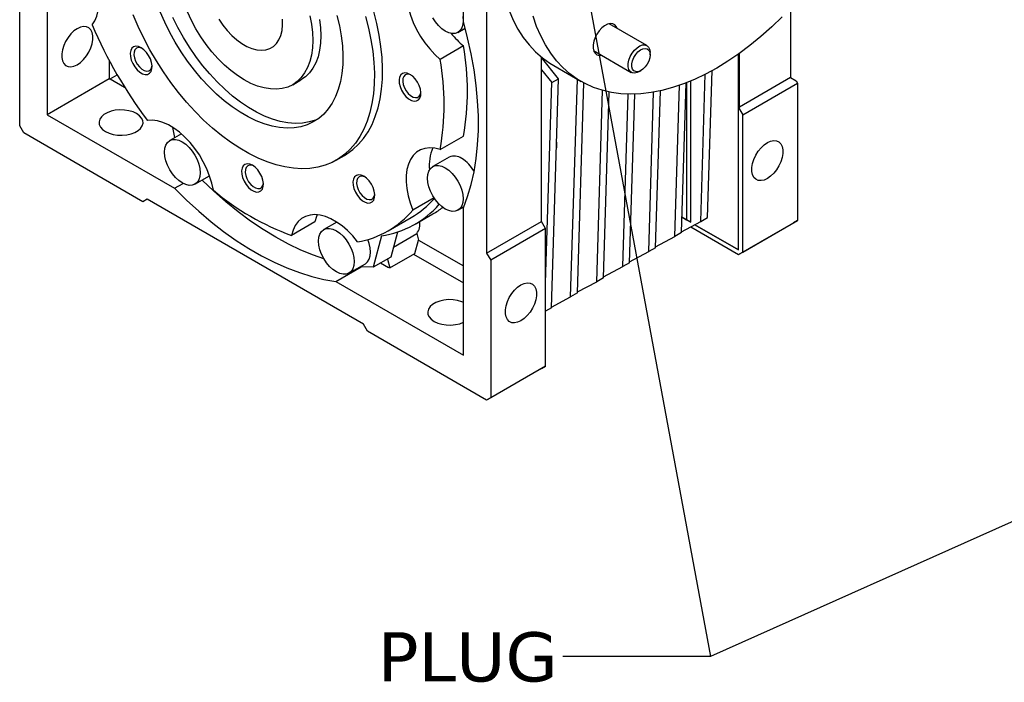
# Model space of a CAD drawing. Header units: millimetres. Extents: x 38 to 1638, y 38 to 1257.
# Tile 5 of 11: x 1086 to 1340, y 835 to 1006. Entities that reach past the tile are written whole.
import ezdxf

# ---------------------------------------------------------------- set-up
doc = ezdxf.new("R2010")
doc.units = ezdxf.units.MM
doc.header["$LTSCALE"] = 6
doc.linetypes.add('SLD-Solid', pattern=[0])
doc.layers.add('TEXT', color=140, linetype='SLD-Solid', lineweight=25)
doc.styles.add('SLDTEXTSTYLE0', font='VERDANA.TTF')
doc.styles.get("Standard").update_dxf_attribs({"font": 'VERDANA.TTF'})
doc.dimstyles.new('SLDDIMSTYLE0', dxfattribs={"dimtxt": 0.18, "dimasz": 6.096, "dimexe": 0, "dimexo": 0.0625, "dimgap": 0, "dimtad": 0, "dimtih": 1, "dimtoh": 1, "dimdec": 0, "dimrnd": 1e-09, "dimzin": 0, "dimdsep": 46, "dimtxsty": 'Standard', "dimblk1": 'DOT', "dimblk2": 'DOT', "dimsah": 1, "dimcen": 0.09, "dimadec": 0, "dimazin": 0, "dimtfac": 6.096, "dimtdec": 0, "dimtofl": 0, "dimtmove": 0, "dimatfit": 3, "dimldrblk": 'DOT', "dimfxl": 0, "dimfrac": 2, "dimtolj": 1, "dimtzin": 0, "dimarcsym": 0})

# ---------------------------------------------------------------- blocks, each defined once
blk = doc.blocks.new('_Dot')
at = {"color": 0, "linetype": 'ByBlock', "lineweight": -2}
blk.add_line((-0.5, 0), (-1, 0), dxfattribs=at)
at = {"color": 0, "linetype": 'ByBlock', "const_width": 0.5}
blk.add_lwpolyline([(-0.25, 0, 1), (0.25, 0, 1)], format="xyb", close=True, dxfattribs=at)

msp = doc.modelspace()

# ---------------------------------------------------------------- linework, layer by layer
for p, q in [((1200.601, 1005.664), (1200.601, 1070.635)), ((1206.611, 1037.361), (1206.611, 945.909)), ((1093.121, 1019.646), (1093.121, 981.622)), ((1086.05, 978.763), (1086.05, 1014.283)), ((1285.1, 1009.119), (1285.1, 991.219)), ((1247.962, 999.475), (1238.227, 1005.095)), ((1199.187, 1002.886), (1201.064, 1003.969)), ((1200.626, 999.37), (1194.616, 995.9)), ((1234.228, 998.167), (1243.963, 992.547)), ((1248.791, 997.08), (1248.791, 997.644)), ((1271.665, 946.719), (1271.665, 997.315)), ((1271.736, 997.365), (1271.736, 983.341)), ((1271.877, 983.423), (1271.877, 997.466)), ((1109.144, 995.659), (1109.144, 990.872)), ((1220.753, 954.073), (1220.753, 996.501)), ((1225.173, 990.918), (1220.753, 996.416)), ((1223.94, 994.291), (1231.011, 990.209)), ((1109.398, 990.872), (1111.219, 991.923)), ((1220.753, 993.197), (1223.405, 989.898)), ((1245.963, 992.745), (1246.451, 993.027)), ((1261.89, 954.025), (1263.061, 992.075)), ((1263.658, 955.046), (1264.826, 993.008)), ((1109.144, 990.872), (1093.121, 981.622)), ((1109.144, 990.872), (1109.398, 990.872)), ((1109.398, 990.872), (1113.147, 988.708)), ((1156.531, 989.371), (1158.653, 990.596)), ((1221.814, 938.205), (1223.405, 989.898)), ((1223.353, 931.778), (1225.173, 990.918)), ((1223.405, 989.898), (1225.173, 990.918)), ((1228.302, 934.635), (1230.03, 990.775)), ((1230.07, 935.656), (1231.737, 989.807)), ((1255.172, 950.147), (1256.375, 989.206)), ((1256.94, 951.168), (1258.131, 989.856)), ((1258.23, 989.894), (1258.23, 954.476)), ((1259.291, 953.864), (1259.291, 990.325)), ((1285.1, 991.219), (1271.877, 983.586)), ((1272.726, 981.626), (1286.875, 989.795)), ((1285.1, 991.219), (1286.529, 990.395)), ((1286.529, 990.395), (1286.875, 989.795)), ((1286.875, 989.795), (1286.875, 954.275)), ((1235.02, 938.513), (1236.54, 987.896)), ((1236.788, 939.534), (1238.263, 987.481)), ((1241.737, 942.391), (1243.109, 986.94)), ((1243.505, 943.412), (1244.845, 986.945)), ((1248.455, 946.269), (1249.723, 987.455)), ((1250.223, 947.29), (1251.47, 987.803)), ((1093.121, 981.622), (1126.049, 962.613)), ((1271.736, 983.341), (1271.877, 983.423)), ((1271.736, 983.341), (1272.726, 981.626)), ((1272.726, 946.107), (1272.726, 981.626)), ((1087.11, 976.926), (1086.05, 978.763)), ((1117.869, 959.169), (1087.11, 976.926)), ((1127.8, 976.673), (1124.783, 974.931)), ((1126.136, 975.712), (1125.603, 978.318)), ((1194.616, 972.641), (1200.626, 976.11)), ((1167.78, 969.885), (1169.902, 971.11)), ((1196.931, 970.66), (1192.688, 968.211)), ((1126.049, 962.613), (1128.243, 963.879)), ((1131.282, 963.673), (1135.071, 965.86)), ((1118.93, 959.782), (1117.869, 959.169)), ((1118.93, 959.782), (1117.869, 959.169)), ((1174.792, 927.534), (1118.93, 959.782)), ((1193.019, 960.167), (1187.543, 957.006)), ((1188.161, 953.361), (1192.757, 956.015)), ((1199.187, 956.952), (1200.692, 957.821)), ((1200.601, 919.575), (1200.601, 957.599)), ((1162.235, 953.941), (1156.225, 950.471)), ((1167.899, 953.895), (1164.561, 951.968)), ((1181.151, 951.624), (1187.161, 955.093)), ((1206.611, 945.909), (1220.753, 954.073)), ((1221.814, 952.236), (1220.753, 954.073)), ((1256.946, 951.366), (1261.89, 954.025)), ((1257.063, 955.15), (1258.23, 954.476)), ((1259.291, 953.864), (1257.063, 955.15)), ((1258.23, 954.476), (1259.291, 953.864)), ((1261.89, 954.025), (1263.658, 955.046)), ((1271.665, 945.494), (1285.814, 953.663)), ((1272.726, 946.107), (1286.875, 954.275)), ((1286.875, 954.275), (1285.814, 953.663)), ((1183.595, 951.322), (1181.87, 944.884)), ((1182.561, 947.465), (1188.55, 950.922)), ((1188.55, 950.922), (1189.052, 949.232)), ((1221.814, 952.236), (1207.672, 944.072)), ((1221.814, 916.716), (1221.814, 952.236)), ((1256.94, 951.168), (1255.172, 950.147)), ((1259.301, 952.632), (1271.665, 945.494)), ((1271.665, 946.719), (1260.399, 953.223)), ((1260.4, 953.224), (1271.665, 946.719)), ((1179.443, 950.33), (1177.273, 942.231)), ((1188.031, 945.797), (1189.052, 949.232)), ((1189.052, 949.232), (1200.601, 942.565)), ((1250.229, 947.488), (1255.172, 950.147)), ((1181.642, 942.109), (1188.031, 945.797)), ((1206.611, 945.909), (1207.672, 944.072)), ((1243.511, 943.61), (1248.455, 946.269)), ((1250.223, 947.29), (1248.455, 946.269)), ((1271.665, 945.494), (1272.726, 946.107)), ((1171.06, 940.709), (1175.303, 943.159)), ((1181.87, 944.884), (1177.273, 942.231)), ((1179.214, 943.351), (1181.308, 942.142)), ((1180.971, 944.365), (1181.642, 942.109)), ((1187.754, 945.638), (1200.601, 938.222)), ((1207.672, 944.072), (1207.672, 908.552)), ((1243.505, 943.412), (1241.737, 942.391)), ((1167.672, 938.584), (1174.256, 942.384)), ((1181.642, 942.109), (1181.308, 942.142)), ((1236.794, 939.732), (1241.737, 942.391)), ((1167.672, 938.584), (1200.601, 919.575)), ((1230.076, 935.854), (1235.02, 938.513)), ((1236.788, 939.534), (1235.02, 938.513)), ((1230.07, 935.656), (1228.302, 934.635)), ((1223.359, 931.976), (1228.302, 934.635)), ((1223.353, 931.778), (1221.814, 930.89)), ((1175.852, 925.696), (1174.792, 927.534)), ((1206.611, 907.94), (1175.852, 925.696)), ((1220.753, 916.104), (1206.611, 907.94)), ((1221.814, 916.716), (1207.672, 908.552)), ((1220.753, 916.104), (1221.814, 916.716)), ((1207.672, 908.552), (1206.611, 907.94))]:
    msp.add_line(p, q)
at = {"flags": 128}
for points in [[(1104.764, 1004.793), (1105.454, 1005.855), (1105.978, 1007.103), (1106.327, 1008.516), (1106.495, 1010.071), (1106.48, 1011.744), (1106.282, 1013.506), (1105.905, 1015.33), (1105.353, 1017.186), (1104.637, 1019.043), (1103.768, 1020.872), (1102.76, 1022.642), (1101.629, 1024.326), (1100.394, 1025.896), (1099.074, 1027.326), (1097.692, 1028.594)], [(1209.44, 1026.34), (1209.524, 1023.065), (1209.774, 1019.898), (1210.192, 1016.849), (1210.774, 1013.929), (1211.519, 1011.148), (1212.425, 1008.514), (1213.488, 1006.038), (1214.705, 1003.727), (1216.071, 1001.589), (1217.583, 999.632), (1219.234, 997.862), (1221.02, 996.285), (1222.934, 994.906), (1223.94, 994.291)], [(1187.543, 1019.701), (1186.853, 1018.639), (1186.329, 1017.391), (1185.98, 1015.978), (1185.812, 1014.423), (1185.827, 1012.75), (1186.025, 1010.988), (1186.403, 1009.164), (1186.954, 1007.309), (1187.67, 1005.451), (1188.539, 1003.623), (1189.548, 1001.852), (1190.679, 1000.168), (1191.914, 998.598), (1193.233, 997.168), (1194.616, 995.9)], [(1175.339, 1006.998), (1176.119, 1003.963), (1176.74, 1000.962), (1177.197, 998.012), (1177.489, 995.127), (1177.615, 992.32), (1177.573, 989.607), (1177.364, 987.001), (1176.989, 984.514), (1176.45, 982.16), (1175.749, 979.949), (1174.89, 977.893), (1173.878, 976.002), (1172.717, 974.286), (1171.413, 972.752), (1169.972, 971.409), (1168.403, 970.264), (1166.712, 969.321), (1164.908, 968.587), (1163, 968.064), (1160.997, 967.754), (1158.91, 967.661), (1156.749, 967.783), (1154.524, 968.121), (1152.247, 968.672), (1149.93, 969.435), (1147.583, 970.405), (1145.218, 971.577), (1142.847, 972.945), (1140.482, 974.504), (1138.135, 976.244), (1135.817, 978.157), (1133.541, 980.234), (1131.316, 982.465), (1129.155, 984.838), (1127.068, 987.341), (1125.065, 989.963), (1123.157, 992.689), (1121.353, 995.506), (1119.662, 998.401), (1118.092, 1001.359), (1116.652, 1004.365), (1115.348, 1007.404)], [(1167.973, 1007.193), (1168.598, 1004.546), (1169.06, 1001.941), (1169.356, 999.397), (1169.483, 996.93), (1169.441, 994.557), (1169.229, 992.293), (1168.85, 990.155), (1168.306, 988.155), (1167.6, 986.307), (1166.737, 984.624), (1165.723, 983.116), (1164.565, 981.794), (1163.271, 980.667), (1161.848, 979.741), (1160.307, 979.024), (1158.657, 978.52), (1156.91, 978.232), (1155.077, 978.162), (1153.171, 978.311), (1151.204, 978.678), (1149.189, 979.26), (1147.14, 980.053), (1145.071, 981.052), (1142.994, 982.251), (1140.924, 983.641), (1138.875, 985.214), (1136.861, 986.958), (1134.894, 988.862), (1132.988, 990.914), (1131.155, 993.1), (1129.408, 995.405), (1127.758, 997.814), (1126.217, 1000.311), (1124.794, 1002.879), (1123.499, 1005.501), (1122.341, 1008.16)], [(1163.06, 980.511), (1162.428, 980.249), (1160.778, 979.744), (1159.031, 979.456), (1157.199, 979.387), (1155.292, 979.536), (1153.325, 979.902), (1151.311, 980.484), (1149.262, 981.277), (1147.192, 982.277), (1145.115, 983.476), (1143.046, 984.866), (1140.997, 986.438), (1138.982, 988.183), (1137.015, 990.087), (1135.109, 992.139), (1133.276, 994.325), (1131.529, 996.629), (1129.88, 999.038), (1128.338, 1001.535), (1126.915, 1004.103), (1125.621, 1006.725)], [(1160.949, 1007.183), (1161.37, 1004.996), (1161.625, 1002.867), (1161.71, 1000.817), (1161.625, 998.866), (1161.37, 997.031), (1160.949, 995.331), (1160.364, 993.782), (1159.623, 992.4), (1158.731, 991.196), (1157.697, 990.184), (1156.532, 989.372), (1155.247, 988.769), (1153.854, 988.38), (1152.366, 988.209), (1150.797, 988.258), (1149.164, 988.526), (1147.481, 989.01), (1145.765, 989.707), (1144.032, 990.609), (1142.3, 991.708), (1140.584, 992.992), (1138.901, 994.45), (1137.267, 996.068), (1135.699, 997.83), (1134.211, 999.719), (1132.818, 1001.717), (1131.532, 1003.804), (1130.367, 1005.961), (1129.334, 1008.167)], [(1169.902, 971.11), (1170.524, 971.488), (1172.094, 972.634), (1173.534, 973.977), (1174.838, 975.51), (1175.999, 977.227), (1177.012, 979.118), (1177.87, 981.174), (1178.571, 983.384), (1179.11, 985.739), (1179.485, 988.226), (1179.694, 990.832), (1179.736, 993.545), (1179.611, 996.351), (1179.318, 999.237), (1178.861, 1002.187), (1178.241, 1005.187), (1177.461, 1008.223)], [(1200.446, 1006.949), (1200.534, 1005.862), (1200.446, 1004.878), (1200.184, 1004.033), (1199.759, 1003.361), (1199.188, 1002.886), (1198.491, 1002.628), (1197.697, 1002.597), (1196.834, 1002.792), (1195.938, 1003.208), (1195.041, 1003.828), (1194.179, 1004.627), (1193.384, 1005.577), (1192.688, 1006.639)], [(1282.937, 1006.895), (1280.204, 1004.271), (1277.423, 1001.805), (1274.603, 999.505), (1271.755, 997.378), (1268.886, 995.433), (1266.008, 993.675), (1263.13, 992.11), (1260.262, 990.744), (1257.413, 989.581), (1254.593, 988.626), (1251.812, 987.881), (1249.079, 987.349), (1246.403, 987.031), (1243.794, 986.93), (1241.26, 987.045), (1238.809, 987.376), (1236.45, 987.921), (1234.192, 988.68), (1232.041, 989.648), (1230.005, 990.824), (1228.091, 992.203), (1226.305, 993.78), (1224.654, 995.55), (1223.142, 997.507), (1221.776, 999.645), (1220.559, 1001.956), (1219.496, 1004.432), (1218.59, 1007.065)], [(1100.899, 994.531), (1101.735, 995.115), (1102.535, 995.877), (1103.264, 996.783), (1103.889, 997.794), (1104.383, 998.865), (1104.725, 999.95), (1104.9, 1001.001), (1104.9, 1001.972), (1104.725, 1002.821), (1104.383, 1003.511), (1103.889, 1004.012), (1103.264, 1004.301), (1102.535, 1004.366), (1101.735, 1004.204), (1100.899, 1003.823), (1100.062, 1003.238), (1099.262, 1002.476), (1098.534, 1001.57), (1097.909, 1000.559), (1097.414, 999.488), (1097.072, 998.403), (1096.897, 997.352), (1096.897, 996.381), (1097.072, 995.532), (1097.414, 994.842), (1097.909, 994.342), (1098.534, 994.053), (1099.262, 993.988), (1100.062, 994.149), (1100.899, 994.531)], [(1137.434, 1006.31), (1138.468, 1004.78), (1139.6, 1003.36), (1140.809, 1002.074), (1142.076, 1000.946), (1143.376, 999.995), (1144.688, 999.237), (1145.989, 998.687), (1147.255, 998.353), (1148.465, 998.242), (1149.597, 998.355), (1150.631, 998.691), (1151.549, 999.244), (1152.335, 1000.004), (1152.975, 1000.957), (1153.458, 1002.087), (1153.775, 1003.374), (1153.922, 1004.795), (1153.894, 1006.326)], [(1163.492, 1006.221), (1163.746, 1004.092), (1163.831, 1002.042), (1163.746, 1000.09), (1163.492, 998.256), (1163.07, 996.556), (1162.486, 995.007), (1161.744, 993.624), (1160.852, 992.421), (1159.819, 991.408), (1158.654, 990.597), (1158.653, 990.596)], [(1200.601, 957.599), (1201.696, 960.531), (1202.615, 963.632), (1203.353, 966.89), (1203.909, 970.297), (1204.281, 973.84), (1204.467, 977.509), (1204.467, 981.291), (1204.281, 985.175), (1203.909, 989.147), (1203.353, 993.196), (1202.615, 997.307), (1201.696, 1001.467), (1200.601, 1005.664)], [(1240.289, 1003.905), (1240.102, 1004.327), (1239.696, 1004.805), (1239.158, 1005.08), (1238.519, 1005.137), (1237.811, 1004.974), (1237.073, 1004.597), (1236.346, 1004.029), (1235.667, 1003.3), (1235.075, 1002.448), (1234.6, 1001.52), (1234.268, 1000.567), (1234.098, 999.638), (1234.098, 998.785), (1234.268, 998.053), (1234.6, 997.482), (1235.075, 997.103), (1235.667, 996.935), (1236.289, 996.977)], [(1117.404, 998.911), (1116.7, 999.214), (1116.041, 999.294), (1115.468, 999.143), (1115.016, 998.773), (1114.714, 998.207), (1114.581, 997.479), (1114.625, 996.637), (1114.844, 995.731), (1115.224, 994.821), (1115.741, 993.962), (1116.362, 993.209), (1117.049, 992.609), (1117.758, 992.2), (1118.445, 992.007), (1119.066, 992.043), (1119.583, 992.305), (1119.963, 992.777), (1120.182, 993.429), (1120.227, 994.22), (1120.094, 995.101), (1119.792, 996.016), (1119.34, 996.908), (1118.766, 997.72), (1118.107, 998.402), (1117.404, 998.911)], [(1245.963, 992.745), (1245.432, 992.497), (1244.758, 992.361), (1244.16, 992.454), (1243.674, 992.77), (1243.333, 993.291), (1243.156, 993.982), (1243.156, 994.801), (1243.333, 995.695), (1243.674, 996.61), (1244.16, 997.487), (1244.758, 998.271), (1245.432, 998.913), (1246.14, 999.373), (1246.836, 999.622), (1247.478, 999.644), (1248.024, 999.437), (1248.441, 999.015), (1248.702, 998.405), (1248.791, 997.644), (1248.791, 997.644)], [(1117.654, 998.753), (1117.248, 998.9), (1116.661, 998.944), (1116.165, 998.765), (1115.795, 998.374), (1115.581, 997.801), (1115.537, 997.089), (1115.668, 996.29), (1115.962, 995.464), (1116.399, 994.672), (1116.946, 993.972), (1117.562, 993.417), (1118.202, 993.048), (1118.818, 992.891), (1119.365, 992.96), (1119.802, 993.248), (1120.096, 993.734), (1120.221, 994.307)], [(1248.791, 997.08), (1248.704, 996.301), (1248.45, 995.479), (1248.048, 994.676), (1247.527, 993.951), (1246.927, 993.358), (1246.291, 992.941), (1245.667, 992.731), (1245.101, 992.742), (1244.635, 992.976), (1244.304, 993.414), (1244.132, 994.023), (1244.132, 994.759), (1244.304, 995.567), (1244.635, 996.387), (1245.101, 997.158), (1245.667, 997.823), (1246.291, 998.333), (1246.927, 998.65), (1247.527, 998.75), (1248.048, 998.626), (1248.45, 998.288), (1248.704, 997.759), (1248.791, 997.08)], [(1221.143, 995.932), (1221.144, 995.957), (1221.154, 996.178)], [(1186.812, 992.042), (1186.109, 992.345), (1185.45, 992.424), (1184.876, 992.274), (1184.424, 991.904), (1184.122, 991.338), (1183.989, 990.61), (1184.034, 989.767), (1184.253, 988.862), (1184.633, 987.952), (1185.15, 987.093), (1185.771, 986.34), (1186.458, 985.74), (1187.167, 985.33), (1187.854, 985.138), (1188.475, 985.173), (1188.992, 985.435), (1189.372, 985.907), (1189.591, 986.56), (1189.635, 987.351), (1189.502, 988.232), (1189.2, 989.147), (1188.749, 990.039), (1188.175, 990.851), (1187.516, 991.533), (1186.812, 992.042)], [(1187.063, 991.884), (1186.657, 992.031), (1186.07, 992.075), (1185.573, 991.895), (1185.204, 991.505), (1184.99, 990.932), (1184.946, 990.22), (1185.076, 989.421), (1185.371, 988.595), (1185.808, 987.803), (1186.354, 987.103), (1186.971, 986.548), (1187.611, 986.178), (1188.227, 986.022), (1188.774, 986.09), (1189.211, 986.378), (1189.505, 986.864), (1189.63, 987.438)], [(1116.236, 981.903), (1115.312, 982.336), (1114.252, 982.647), (1113.103, 982.825), (1111.915, 982.861), (1110.74, 982.754), (1109.629, 982.507), (1108.632, 982.133), (1107.791, 981.648), (1107.143, 981.072), (1106.716, 980.431), (1106.53, 979.753), (1106.593, 979.067), (1106.901, 978.404), (1107.441, 977.792), (1108.189, 977.258), (1109.114, 976.826), (1110.173, 976.514), (1111.322, 976.336), (1112.51, 976.3), (1113.685, 976.408), (1114.796, 976.654), (1115.793, 977.028), (1116.635, 977.514), (1117.282, 978.089), (1117.709, 978.731), (1117.895, 979.409), (1117.833, 980.095), (1117.525, 980.758), (1116.985, 981.37), (1116.236, 981.903)], [(1136.082, 962.099), (1135.676, 963.93), (1135.097, 965.788), (1134.355, 967.643), (1133.462, 969.464), (1132.433, 971.222), (1131.284, 972.89), (1130.033, 974.438), (1128.702, 975.844), (1127.312, 977.083), (1125.884, 978.135), (1124.444, 978.984), (1123.013, 979.616), (1121.615, 980.02), (1120.272, 980.19), (1119.007, 980.124)], [(1128.033, 974.61), (1128.929, 973.99), (1129.791, 973.19), (1130.586, 972.241), (1131.283, 971.179), (1131.854, 970.045), (1132.279, 968.882), (1132.54, 967.735), (1132.629, 966.649), (1132.54, 965.664), (1132.279, 964.82), (1131.854, 964.147), (1131.283, 963.673), (1130.586, 963.415), (1129.791, 963.383), (1128.929, 963.579), (1128.033, 963.994), (1127.136, 964.614), (1126.274, 965.414), (1125.479, 966.363), (1124.783, 967.425), (1124.211, 968.559), (1123.786, 969.722), (1123.525, 970.869), (1123.436, 971.955), (1123.525, 972.94), (1123.786, 973.784), (1124.211, 974.457), (1124.783, 974.931), (1125.479, 975.189), (1126.274, 975.221), (1127.136, 975.025), (1128.033, 974.61)], [(1279.09, 965.14), (1278.253, 964.758), (1277.453, 964.597), (1276.725, 964.662), (1276.1, 964.951), (1275.605, 965.451), (1275.263, 966.141), (1275.088, 966.99), (1275.088, 967.962), (1275.263, 969.013), (1275.605, 970.098), (1276.1, 971.169), (1276.725, 972.18), (1277.453, 973.086), (1278.253, 973.848), (1279.09, 974.432), (1279.926, 974.813), (1280.726, 974.975), (1281.455, 974.91), (1282.08, 974.621), (1282.574, 974.121), (1282.916, 973.431), (1283.091, 972.582), (1283.091, 971.61), (1282.916, 970.559), (1282.574, 969.474), (1282.08, 968.403), (1281.455, 967.392), (1280.726, 966.486), (1279.926, 965.724), (1279.09, 965.14)], [(1194.616, 972.641), (1193.233, 972.969), (1191.914, 973.063), (1190.679, 972.919), (1189.548, 972.541), (1188.539, 971.934), (1187.67, 971.109), (1186.954, 970.079), (1186.403, 968.86), (1186.025, 967.472), (1185.827, 965.938), (1185.812, 964.283), (1185.98, 962.533), (1186.329, 960.717), (1186.853, 958.865), (1187.543, 957.006)], [(1146.154, 968.562), (1145.45, 968.866), (1144.791, 968.945), (1144.218, 968.795), (1143.766, 968.425), (1143.464, 967.858), (1143.331, 967.131), (1143.375, 966.288), (1143.594, 965.383), (1143.974, 964.472), (1144.491, 963.613), (1145.112, 962.86), (1145.799, 962.26), (1146.508, 961.851), (1147.195, 961.658), (1147.816, 961.694), (1148.333, 961.956), (1148.713, 962.428), (1148.932, 963.08), (1148.977, 963.872), (1148.844, 964.752), (1148.542, 965.668), (1148.09, 966.559), (1147.516, 967.372), (1146.857, 968.054), (1146.154, 968.562)], [(1146.404, 968.405), (1145.998, 968.551), (1145.411, 968.596), (1144.915, 968.416), (1144.545, 968.025), (1144.331, 967.453), (1144.287, 966.741), (1144.418, 965.942), (1144.712, 965.116), (1145.149, 964.323), (1145.696, 963.624), (1146.312, 963.068), (1146.952, 962.699), (1147.568, 962.543), (1148.115, 962.611), (1148.552, 962.899), (1148.846, 963.385), (1148.971, 963.959)], [(1174.904, 965.717), (1174.2, 966.02), (1173.541, 966.099), (1172.968, 965.949), (1172.516, 965.579), (1172.214, 965.013), (1172.081, 964.285), (1172.125, 963.443), (1172.344, 962.537), (1172.724, 961.627), (1173.241, 960.768), (1173.862, 960.015), (1174.549, 959.415), (1175.258, 959.006), (1175.945, 958.813), (1176.566, 958.849), (1177.083, 959.111), (1177.463, 959.583), (1177.682, 960.235), (1177.727, 961.026), (1177.594, 961.907), (1177.292, 962.822), (1176.84, 963.714), (1176.266, 964.526), (1175.607, 965.208), (1174.904, 965.717)], [(1195.938, 967.889), (1196.834, 967.269), (1197.697, 966.47), (1198.491, 965.52), (1199.188, 964.458), (1199.759, 963.324), (1200.184, 962.161), (1200.446, 961.015), (1200.534, 959.928), (1200.446, 958.944), (1200.184, 958.099), (1199.759, 957.427), (1199.188, 956.952), (1198.491, 956.694), (1197.697, 956.663), (1196.834, 956.858), (1195.938, 957.274), (1195.041, 957.894), (1194.179, 958.693), (1193.384, 959.643), (1192.688, 960.705), (1192.116, 961.839), (1191.691, 963.002), (1191.43, 964.148), (1191.341, 965.235), (1191.43, 966.219), (1191.691, 967.064), (1192.116, 967.736), (1192.688, 968.211), (1193.384, 968.469), (1194.179, 968.5), (1195.041, 968.305), (1195.938, 967.889)], [(1164.6, 944.394), (1161.868, 945.346), (1158.651, 946.669), (1155.413, 948.217), (1152.164, 949.985), (1148.915, 951.968), (1145.677, 954.158), (1142.46, 956.55), (1139.275, 959.134), (1136.131, 961.902), (1133.141, 964.746)], [(1175.154, 965.559), (1174.748, 965.706), (1174.161, 965.75), (1173.665, 965.571), (1173.295, 965.18), (1173.081, 964.607), (1173.037, 963.895), (1173.168, 963.096), (1173.462, 962.27), (1173.899, 961.478), (1174.446, 960.778), (1175.062, 960.223), (1175.702, 959.854), (1176.318, 959.697), (1176.865, 959.766), (1177.302, 960.054), (1177.596, 960.54), (1177.721, 961.113)], [(1126.049, 962.613), (1129.136, 959.566), (1132.28, 956.69), (1135.471, 953.995), (1138.699, 951.49), (1141.953, 949.182), (1145.223, 947.08), (1148.498, 945.189), (1151.769, 943.516), (1155.023, 942.066), (1158.251, 940.845), (1161.442, 939.855), (1164.586, 939.101), (1167.672, 938.584)], [(1173.3, 948.781), (1172.035, 950.308), (1170.693, 951.688), (1169.295, 952.898), (1167.864, 953.918), (1166.423, 954.733), (1164.996, 955.328), (1163.605, 955.695), (1162.274, 955.826), (1161.024, 955.721), (1159.874, 955.381), (1158.845, 954.811), (1157.952, 954.02), (1157.21, 953.022), (1156.631, 951.833), (1156.225, 950.471)], [(1162.852, 955.797), (1162.642, 955.302), (1162.235, 953.941)], [(1167.81, 951.646), (1168.707, 951.027), (1169.569, 950.227), (1170.364, 949.278), (1171.06, 948.215), (1171.632, 947.081), (1172.057, 945.918), (1172.318, 944.772), (1172.407, 943.685), (1172.318, 942.701), (1172.057, 941.856), (1171.632, 941.184), (1171.06, 940.71), (1170.364, 940.452), (1169.569, 940.42), (1168.707, 940.616), (1167.81, 941.031), (1166.914, 941.651), (1166.052, 942.451), (1165.257, 943.4), (1164.56, 944.462), (1163.989, 945.596), (1163.564, 946.759), (1163.303, 947.906), (1163.214, 948.992), (1163.303, 949.976), (1163.564, 950.821), (1163.989, 951.494), (1164.56, 951.968), (1165.257, 952.226), (1166.052, 952.258), (1166.914, 952.062), (1167.81, 951.646)], [(1175.303, 943.159), (1175.303, 943.159), (1175.875, 943.633), (1176.299, 944.305), (1176.561, 945.15), (1176.649, 946.135), (1176.561, 947.221), (1176.299, 948.368), (1175.931, 949.399)], [(1177.273, 942.231), (1174.317, 942.379), (1174.003, 942.408)], [(1215.45, 928.401), (1214.614, 928.02), (1213.814, 927.858), (1213.085, 927.924), (1212.46, 928.213), (1211.966, 928.713), (1211.624, 929.403), (1211.449, 930.252), (1211.449, 931.223), (1211.624, 932.274), (1211.966, 933.359), (1212.46, 934.43), (1213.085, 935.441), (1213.814, 936.347), (1214.614, 937.109), (1215.45, 937.694), (1216.287, 938.075), (1217.087, 938.237), (1217.815, 938.172), (1218.44, 937.883), (1218.935, 937.382), (1219.277, 936.692), (1219.452, 935.843), (1219.452, 934.872), (1219.277, 933.821), (1218.935, 932.736), (1218.44, 931.665), (1217.815, 930.654), (1217.087, 929.748), (1216.287, 928.986), (1215.45, 928.401)], [(1200.601, 933.17), (1200.164, 933.351), (1199.105, 933.663), (1197.956, 933.841), (1196.768, 933.877), (1195.593, 933.769), (1194.482, 933.523), (1193.485, 933.149), (1192.643, 932.663), (1191.996, 932.088), (1191.569, 931.446), (1191.383, 930.768), (1191.445, 930.082), (1191.753, 929.419), (1192.293, 928.807), (1193.042, 928.274), (1193.966, 927.841), (1195.026, 927.53), (1196.175, 927.352), (1197.363, 927.316), (1198.538, 927.423), (1199.649, 927.67), (1200.601, 928.023)]]:
    msp.add_lwpolyline(points, dxfattribs=at)
for centre, radius, start, end in [((1215.294, 1052.161), 120.251, 203.19778, 216.80222), ((1215.844, 1017.322), 23.534, 218.63466, 229.71267), ((1136.003, 987.74), 65.661, 349.79799, 10.20201), ((1129.993, 984.271), 65.661, 349.79799, 10.20201), ((1219.186, 973.958), 5.572, 346.83061, 9.64361), ((1203.74, 968.467), 11.946, 157.51929, 185.31871), ((1198.276, 967.68), 3.269, 54.38242, 114.30712), ((1195.237, 962.407), 9.346, 29.45485, 58.06736), ((1178.455, 1012.238), 65.645, 229.79902, 250.20635), ((1175.847, 974.673), 24.608, 278.40413, 318.86718), ((1175.08, 975.916), 24.074, 300.12239, 318.59004), ((1169.199, 972.327), 23.901, 279.88002, 320.13073), ((1180.702, 976.893), 24.109, 300.00368, 307.24064), ((1185.339, 953.412), 4.063, 322.19598, 9.01426)]:
    msp.add_arc(centre, radius, start, end)

# ---------------------------------------------------------------- texts
at = {"layer": 'TEXT', "insert": (1178.52, 848.007), "char_height": 12.7, "attachment_point": 1, "style": 'SLDTEXTSTYLE0'}
msp.add_mtext('PLUG', dxfattribs=at)

# ---------------------------------------------------------------- leaders
at = {"layer": 'TEXT'}
for points in [[(1216.207, 1101.775), (1264.418, 841.758), (1226.318, 841.758)], [(1469.069, 933.22), (1264.418, 841.758), (1226.318, 841.758)]]:
    msp.add_leader(points, dimstyle='SLDDIMSTYLE0', dxfattribs=at)

doc.saveas('drawing.dxf')
